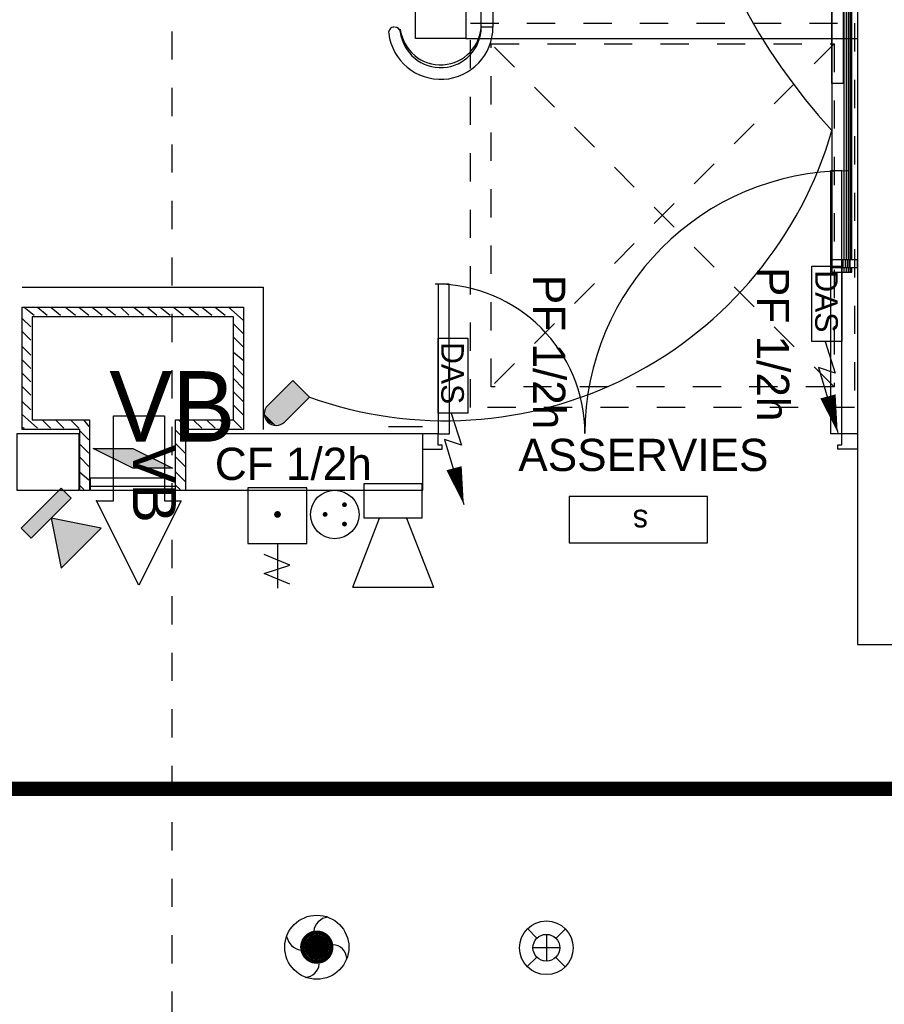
# Model space of a CAD drawing. Header units: millimetres. Extents: x -11.8 to 86.8, y 45.9 to 95.9.
# Tile 101 of 108: x 39.6 to 42.6, y 82.8 to 86.3. Entities that reach past the tile are written whole.
import ezdxf

# ---------------------------------------------------------------- set-up
doc = ezdxf.new("R2010")
doc.units = ezdxf.units.MM
doc.header["$MEASUREMENT"] = 0
for name, pattern in [('PC_DASH_3', [0.055556, 0.027778, -0.027778]), ('PC_DASH_4', [0.125, 0.055556, -0.069444]), ('PC_DASH_5', [0.069444, 0.027778, -0.041667])]:
    doc.linetypes.add(name, pattern=pattern)
for name, color, linetype in [('Cfa', 1, 'Continuous'), ('CFO', 6, 'Continuous'), ('Structure etage', 7, 'Continuous')]:
    doc.layers.add(name, color=color, linetype=linetype)
doc.styles.get("Standard").update_dxf_attribs({"font": 'BKANT.TTF'})

# ---------------------------------------------------------------- blocks, each defined once
blk = doc.blocks.new('QGACHE')
for p, q in [((-0.088, 0.0139), (0.112, 0.4139)), ((0.112, 0.4139), (0.112, 0.0139)), ((0.112, 0.3639), (0.112, 0.1639)), ((-0.088, -0.1861), (-0.088, 0.0139)), ((0.112, 0.0139), (-0.088, -0.3861)), ((-0.088, -0.3861), (-0.088, 0.0139))]:
    blk.add_line(p, q)
blk.add_solid([(-0.0853, 0.0192), (0.112, 0.4098), (-0.088, -0.3784), (0.1106, 0.0111)])
blk = doc.blocks.new('AP0')
for points, const_width in [([(0.175, -0.06, -1), (-0.148, 0.06, -1)], 0.0492), ([(-0.06, 0, 1), (0.087, 0, 1)], 0.147)]:
    blk.add_lwpolyline(points, format="xyb", close=True, dxfattribs=dict(const_width=const_width))
blk.add_circle((0.014, 0), 0.378)
for centre, radius, start, end in [((0.153, 0.184), 0.169, 92.8345, 178.447), ((-0.154, 0.151), 0.188, 186.2032, 263.9565), ((0.189, -0.152), 0.183, 5.8298, 82.3782), ((-0.155, -0.154), 0.206, 281.5712, 350.6383)]:
    blk.add_arc(centre, radius, start, end)
blk = doc.blocks.new('360E')
for p, q in [((-0.109, 0.111), (-0.218, 0.221)), ((0, 0.155), (0, -0.155)), ((0.221, 0.218), (0.111, 0.109)), ((-0.155, 0), (0.155, 0)), ((-0.111, -0.109), (-0.221, -0.218)), ((0.218, -0.221), (0.109, -0.111))]:
    blk.add_line(p, q)
for radius in [0.31, 0.155]:
    blk.add_circle((0, 0), radius)
blk = doc.blocks.new('ESS')
for p, q in [((-0.5297, 0.407), (-0.5297, 0.007)), ((0.6703, 0.407), (-0.5297, 0.407)), ((0.6703, 0.007), (0.6703, 0.407)), ((-0.5297, 0.007), (0.6703, 0.007))]:
    blk.add_line(p, q)
blk.add_text('s', height=0.2).set_placement((-0.0145, 0.1209))
blk = doc.blocks.new('PCEN')
at = {"const_width": 0.025}
for points in [[(-0.101, 0.359, 1), (-0.076, 0.359, 1)], [(0.099, 0.359, 1), (0.124, 0.359, 1)], [(-0.001, 0.159, 1), (0.024, 0.159, 1)]]:
    blk.add_lwpolyline(points, format="xyb", close=True, dxfattribs=at)
blk.add_circle((0.012, 0.259), 0.25)
blk = doc.blocks.new('CE30')
for p, q in [((0.523, 0.915), (-0.007, 0.385)), ((0.877, 0.562), (0.523, 0.915)), ((0.346, 0.031), (0.877, 0.562))]:
    blk.add_line(p, q)
blk.add_arc((0.17, 0.208), 0.25, 135, 315)
for points in [[(0.515, 0.907), (0.869, 0.554), (-0.005, 0.388), (0.341, 0.027)], [(0.523, 0.915), (0.876, 0.561), (0.512, 0.904), (0.868, 0.553)], [(-0.005, 0.388), (0.341, 0.027), (-0.08, 0.209), (0.167, -0.042)], [(-0.08, 0.209), (0.167, -0.042), (-0.08, 0.207), (-0.007, 0.031)]]:
    blk.add_solid(points)
blk = doc.blocks.new('BG')
for p, q in [((-0.0475, -0.3171), (-0.0461, -0.7707)), ((0.0775, -0.5379), (-0.1813, -0.4287)), ((-0.1813, -0.6212), (0.0775, -0.5379)), ((0.0775, -0.7276), (-0.1813, -0.6212))]:
    blk.add_line(p, q)
blk.add_lwpolyline([(-0.3471, 0.2464), (-0.3471, -0.3171), (0.2521, -0.3171), (0.2521, 0.2464)], close=True)
at = {"const_width": 0.0341}
blk.add_lwpolyline([(-0.0632, -0.0235, 1), (-0.0291, -0.0235, 1)], format="xyb", close=True, dxfattribs=at)
blk = doc.blocks.new('niepce7054')
for p, q in [((-0.6475, -0.0231), (-0.6303, -0.0231)), ((-0.6475, -0.0272), (-0.6303, -0.0272)), ((-0.6475, -0.0332), (-0.6303, -0.0332)), ((-0.6303, -0.0263), (-0.604, -0.0263)), ((-0.6303, -0.0303), (-0.604, -0.0303)), ((-0.604, -0.0231), (0.604, -0.0231)), ((-0.604, -0.0272), (0.604, -0.0272)), ((-0.604, -0.0332), (0.604, -0.0332)), ((0.604, -0.0263), (0.6303, -0.0263)), ((0.604, -0.0303), (0.6303, -0.0303)), ((0.6303, -0.0231), (0.6475, -0.0231)), ((0.6303, -0.0272), (0.6475, -0.0272)), ((0.6303, -0.0332), (0.6475, -0.0332)), ((-0.6475, -0.04), (-0.6303, -0.04)), ((-0.6475, -0.0481), (-0.6303, -0.0481)), ((-0.6303, -0.0364), (-0.604, -0.0364)), ((-0.6303, -0.0431), (-0.604, -0.0431)), ((-0.6303, -0.0512), (-0.604, -0.0512)), ((-0.604, -0.04), (0.604, -0.04)), ((-0.604, -0.0481), (0.604, -0.0481)), ((0.604, -0.0364), (0.6303, -0.0364)), ((0.604, -0.0431), (0.6303, -0.0431)), ((0.604, -0.0512), (0.6303, -0.0512)), ((0.6303, -0.04), (0.6475, -0.04)), ((0.6303, -0.0481), (0.6475, -0.0481))]:
    blk.add_line(p, q)
for points in [[(-0.6303, 0), (-0.604, 0), (-0.604, -0.09), (-0.6303, -0.09)], [(0.6303, 0), (0.604, 0), (0.604, -0.09), (0.6303, -0.09)]]:
    blk.add_lwpolyline(points, close=True)
for points in [[(-0.6303, -0.02), (-0.6475, -0.02), (-0.6475, -0.09), (0.6475, -0.09), (0.6475, -0.02), (0.6303, -0.02)], [(0.604, -0.02), (-0.604, -0.02)]]:
    blk.add_lwpolyline(points)
blk = doc.blocks.new('SIP')
for p, q in [((0.0026, 0.0698), (0.3026, 0.1865)), ((0.3026, -0.1635), (0.3026, 0.1865)), ((-0.1474, 0.1365), (0.0026, 0.1365)), ((-0.1474, -0.1135), (-0.1474, 0.1365)), ((0.0026, 0.1365), (0.0026, -0.1135)), ((0.3026, -0.1635), (0.0026, -0.0469)), ((0.0026, -0.1135), (-0.1474, -0.1135))]:
    blk.add_line(p, q)
blk = doc.blocks.new('INFRA')
for p, q in [((0.2603, 0.4981), (-0.2397, 0.4981)), ((-0.2397, 0.4981), (-0.2397, 0.3731)), ((0.2603, 0.3731), (0.2603, 0.4981)), ((0.0103, 0.3731), (-0.2397, -0.0019)), ((-0.2397, 0.3731), (0.0103, 0.3731)), ((0.2603, -0.0019), (0.0103, 0.3731)), ((0.0103, 0.3731), (0.2603, 0.3731)), ((-0.2397, -0.0019), (0.2603, -0.0019))]:
    blk.add_line(p, q)
for points in [[(-0.2397, 0.4981), (0.2603, 0.4981), (-0.2397, 0.3731), (0.2603, 0.3731)], [(0.0103, 0.3731), (0.2603, -0.0019), (-0.2397, -0.0019), (0.0103, 0.3731)], [(0.0103, 0.3731), (0.2603, -0.0019), (-0.2397, -0.0019), (0.0103, 0.3731)], [(-0.2397, -0.0019), (0.0103, 0.3731), (0.0103, 0.3731), (0.0103, 0.1231)], [(0.0103, 0.3731), (0.2603, -0.0019), (-0.2397, -0.0019), (0.0103, 0.3731)], [(0.0103, 0.3731), (0.2603, -0.0019), (0.0103, -0.0019), (-0.2397, -0.0019)], [(0.0103, -0.0019), (-0.2397, -0.0019), (-0.2397, -0.0019), (0.0103, 0.3731)], [(-0.2397, -0.0019), (0.0103, 0.3731), (0.0103, 0.3731), (-0.2397, -0.0019)], [(0.0103, 0.3731), (-0.2397, -0.0019), (0.0103, -0.0019), (0.0103, 0.3731)], [(0.0103, 0.3731), (-0.2397, -0.0019), (-0.1147, -0.0019), (0.0103, -0.0019)], [(0.0103, 0.3731), (-0.1147, -0.0019), (0.0103, -0.0019), (-0.1147, -0.0019)]]:
    blk.add_solid(points)
blk = doc.blocks.new('DAS')
for p, q in [((0.665, 0.117), (0.9469, 0.2064)), ((0.8969, 0.0579), (1.4727, 0.2282)), ((0.9469, 0.2064), (0.8969, 0.0579))]:
    blk.add_line(p, q)
blk.add_lwpolyline([(0, 0.2649), (0.665, 0.2649), (0.665, 0), (0, 0)], close=True)
blk.add_lwpolyline([(1.1517, 0.1419, 0.14, 0, 0), (1.4727, 0.2282, 0, 0, 0)], format="xyseb")
blk.add_text('DAS', height=0.2).set_placement((0.0354, 0.0286))
blk = doc.blocks.new('PD_15745')
at = {"layer": 'Structure etage', "color": 0}
blk.add_lwpolyline([(39.914, -12.1335), (39.9736, -12.1335), (39.8236, -12.4326), (39.6736, -12.1335), (39.7331, -12.1335), (39.7331, -11.8326), (39.914, -11.8326), (39.914, -12.1335)], dxfattribs=at)
blk.add_point((39.6736, -12.1335), dxfattribs=at)
blk = doc.blocks.new('PD_15744')
at = {"layer": 'Structure etage'}
blk.add_blockref('PD_15745', (0, 0), dxfattribs=at)
at = {"layer": 'Structure etage', "color": 0, "insert": (39.9548, -11.9342), "char_height": 0.152135, "width": 0.282222, "attachment_point": 1, "rotation": 270}
blk.add_mtext('{\\fArial|b0|i0|c0|p34;\\W0.98;VB}', dxfattribs=at)
blk = doc.blocks.new('PD_15868')
at = {"layer": 'Structure etage', "color": 0}
for points in [[(42.2728, -11.8957), (42.3128, -11.8957), (42.3124, -10.9657), (42.2724, -10.9657), (42.2728, -11.8957)], [(40.8828, -11.8963), (40.9228, -11.8963), (40.9226, -11.3663), (40.8826, -11.3664), (40.8828, -11.8963)], [(40.8278, -11.8964), (40.8278, -11.9514), (40.8978, -11.9514), (40.8978, -11.9364), (40.8828, -11.9364), (40.8828, -11.8964), (40.8278, -11.8964)], [(42.3678, -11.8957), (42.3678, -11.9507), (42.2978, -11.9507), (42.2978, -11.9357), (42.3128, -11.9357), (42.3128, -11.8957), (42.3678, -11.8957)]]:
    blk.add_lwpolyline(points, dxfattribs=at)
for centre, radius, start, end in [((42.3328, -11.8957), 0.93, 90.0278, 180.0278), ((40.8728, -11.8964), 0.53, 0.0292, 90.0278)]:
    blk.add_arc(centre, radius, start, end, dxfattribs=at)
blk = doc.blocks.new('PD_16342')
at = {"layer": 'Structure etage', "color": 0}
blk.add_lwpolyline([(42.3175, -5.9064), (42.3175, -10.6564), (42.2775, -10.6564), (42.2775, -5.9064), (42.3175, -5.9064)], dxfattribs=at)
blk = doc.blocks.new('PD_16417')
at = {"layer": 'Structure etage', "color": 0}
blk.add_line((39.6525, -12.0826), (39.9521, -12.0826), dxfattribs=at)
blk = doc.blocks.new('PD_16418')
at = {"layer": 'Structure etage', "color": 0}
for p, q in [((39.4173, -11.4479), (39.4523, -11.477)), ((39.4643, -11.4479), (39.4994, -11.477)), ((39.5114, -11.4479), (39.5464, -11.477)), ((39.5643, -11.4479), (39.5993, -11.477)), ((39.6113, -11.4479), (39.6463, -11.477)), ((39.6584, -11.4479), (39.6934, -11.477)), ((39.7054, -11.4479), (39.7404, -11.477)), ((39.7583, -11.4479), (39.7875, -11.477)), ((39.8054, -11.4479), (39.8404, -11.477)), ((39.8524, -11.4479), (39.8874, -11.477)), ((39.8994, -11.4479), (39.9344, -11.477)), ((39.9465, -11.4479), (39.9815, -11.477)), ((39.9994, -11.4479), (40.0344, -11.477)), ((40.0464, -11.4479), (40.0814, -11.477)), ((40.0935, -11.4479), (40.1285, -11.477)), ((40.1405, -11.4479), (40.1931, -11.4947)), ((39.4103, -11.4879), (39.4406, -11.5182)), ((39.4103, -11.535), (39.4406, -11.5652)), ((40.1586, -11.5072), (40.1931, -11.5417)), ((40.1586, -11.5542), (40.1931, -11.5887)), ((39.4103, -11.5879), (39.4406, -11.6181)), ((40.1586, -11.607), (40.1931, -11.6358)), ((39.4103, -11.6349), (39.4406, -11.6652)), ((40.1586, -11.6542), (40.1931, -11.6887)), ((39.4103, -11.6819), (39.4406, -11.7122)), ((40.1586, -11.7012), (40.1931, -11.7357)), ((39.4103, -11.729), (39.4406, -11.7593)), ((40.1586, -11.7483), (40.1931, -11.7828)), ((39.4103, -11.7819), (39.4406, -11.8122)), ((40.1586, -11.7953), (40.1931, -11.8298)), ((39.4103, -11.8284), (39.4641, -11.8769)), ((39.4812, -11.8469), (39.5111, -11.8769)), ((39.5282, -11.8469), (39.5581, -11.8769)), ((39.5812, -11.8469), (39.6111, -11.8769)), ((39.6271, -11.8469), (39.6463, -11.871)), ((39.9633, -11.8469), (39.9932, -11.8769)), ((40.0163, -11.8469), (40.0462, -11.8769)), ((40.0633, -11.8469), (40.0932, -11.8769)), ((40.1103, -11.8469), (40.1402, -11.8769)), ((40.1574, -11.8469), (40.1873, -11.8769)), ((39.4103, -11.8735), (39.417, -11.8769)), ((39.6142, -11.8859), (39.6463, -11.918)), ((39.9535, -11.8841), (39.9874, -11.918)), ((39.6142, -11.9329), (39.6463, -11.965)), ((39.9535, -11.9312), (39.9874, -11.965)), ((39.6142, -11.9799), (39.6463, -12.0121)), ((39.9535, -11.9782), (39.9874, -12.0121)), ((39.6142, -12.0323), (39.6463, -12.0591)), ((39.9535, -12.0311), (39.9874, -12.065)), ((39.6142, -12.0799), (39.6287, -12.0944)), ((39.9535, -12.0782), (39.9697, -12.0944))]:
    blk.add_line(p, q, dxfattribs=at)
blk = doc.blocks.new('PD_16414')
at = {"layer": 'Structure etage', "color": 0}
for p, q in [((39.4103, -11.3779), (40.2636, -11.3779)), ((40.2636, -11.3779), (40.2636, -11.8819))]:
    blk.add_line(p, q, dxfattribs=at)
for points in [[(39.6492, -11.8469), (39.6492, -12.0974), (39.6142, -12.0974), (39.6142, -11.8819), (39.4103, -11.8819), (39.4103, -11.4479), (40.1936, -11.4479), (40.1936, -11.8819), (39.9885, -11.8819), (39.9885, -12.0974), (39.9535, -12.0974), (39.9535, -11.8469), (40.1586, -11.8469), (40.1586, -11.4829), (39.4453, -11.4829), (39.4453, -11.8469), (39.6492, -11.8469)], [(39.9525, -12.0974), (39.6525, -12.0974), (39.6525, -12.0524), (39.9525, -12.0524), (39.9525, -12.0974)]]:
    blk.add_lwpolyline(points, dxfattribs=at)
for name in ['PD_16418', 'PD_16417']:
    blk.add_blockref(name, (0, 0))
blk = doc.blocks.new('PD_16475')
at = {"layer": 'Structure etage', "color": 0, "linetype": 'PC_DASH_4'}
for p, q in [((42.2848, -10.516), (41.0705, -11.7303)), ((42.2848, -11.7303), (41.0705, -10.516))]:
    blk.add_line(p, q, dxfattribs=at)
for points in [[(42.3576, -10.4431), (42.3576, -11.8031), (40.9976, -11.8031), (40.9976, -10.4431), (42.3576, -10.4431)], [(42.2848, -10.516), (42.2848, -11.7303), (41.0705, -11.7303), (41.0705, -10.516), (42.2848, -10.516)]]:
    blk.add_lwpolyline(points, dxfattribs=at)
blk = doc.blocks.new('PD_16543')
at = {"layer": 'Structure etage', "color": 0}
blk.add_lwpolyline([(41.0769, -7.2515), (41.0769, -10.4564), (41.0357, -10.4564), (41.0357, -7.2515), (41.0769, -7.2515)], dxfattribs=at)
for radius, start in [(0.1852, 186.9515), (0.1438, 187.0153)]:
    blk.add_arc((40.8919, -10.4564), radius, start, 0, dxfattribs=at)

msp = doc.modelspace()

# ---------------------------------------------------------------- linework, layer by layer
at = {"layer": 'CFO', "color": 5, "linetype": 'PC_DASH_3', "const_width": 0.05}
msp.add_lwpolyline([(44.0573, 83.5449), (35.8186, 83.5449)], dxfattribs=at)
at = {"layer": 'CFO'}
for centre, radius, start, end in [((44.0065, 87.3064), 2.1089, 160.8737, 222.6984), ((41.0876, 86.2739), 1.4256, 250.2625, 343.8039)]:
    msp.add_arc(centre, radius, start, end, dxfattribs=at)
at = {"layer": 'Structure etage', "color": 0, "linetype": 'PC_DASH_5'}
msp.add_line((40.119, 91.8269), (40.119, 72.6759), dxfattribs=at)
at = {"layer": 'Structure etage', "color": 0}
for p, q in [((41.1601, 86.2024), (42.5466, 86.2024)), ((41.0068, 84.8268), (40.8865, 84.8268))]:
    msp.add_line(p, q, dxfattribs=at)
for points in [[(42.5466, 90.7924), (42.5466, 84.8163), (42.5468, 84.8163), (42.5468, 84.6163), (42.5468, 84.6157), (42.5466, 84.6157), (42.5466, 84.0557), (42.851, 84.0557), (42.851, 84.264), (42.7458, 84.264), (42.7458, 86.0057), (44.4601, 86.0057), (44.4601, 84.2661), (44.4579, 84.2661), (43.8716, 84.2661), (43.8724, 84.0642), (44.4601, 84.0642), (44.4639, 83.6096), (44.5931, 83.5867), (44.6631, 83.5867), (44.6601, 86.2057), (42.7476, 86.2057), (42.7476, 90.9941)], [(41.1585, 89.3923), (41.1601, 86.2024), (40.9818, 86.2023), (40.9801, 89.3922), (41.1585, 89.3923)], [(39.5709, 84.8023), (39.5709, 84.6023), (39.5723, 84.6023), (39.7909, 84.6023), (39.7909, 84.6029), (39.7909, 84.8023), (39.5709, 84.8023)], [(40.1675, 84.8024), (40.1675, 84.6024), (40.1729, 84.6024), (41.0075, 84.6024), (41.0075, 84.603), (41.0075, 84.8024), (40.1675, 84.8024)]]:
    msp.add_lwpolyline(points, dxfattribs=at)
for centre, radius, start, end in [((41.071, 86.2524), 0.1438, 187.0153, 0), ((40.9069, 86.2224), 0.02, 90, 186.9515), ((40.9085, 86.2224), 0.02, 7.0153, 90)]:
    msp.add_arc(centre, radius, start, end, dxfattribs=at)

# ---------------------------------------------------------------- block references
at = {"layer": 'Cfa'}
for name, p, xscale, yscale, zscale, rotation in [('DAS', (42.3857, 85.3953), 0.3999999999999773, 0.4000000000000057, 0.4, 270), ('DAS', (41.0618, 85.141), 0.3999999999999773, 0.4000000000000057, 0.4, 270), ('QGACHE', (39.9764, 84.7197), 0.3500000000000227, 0.3499999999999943, 0.35, 270), ('SIP', (40.8934, 84.5058), 0.816485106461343, 0.8164851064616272, 0.8164851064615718, 270), ('INFRA', (39.795, 84.3953), 0.3999999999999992, 0.4000000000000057, 0.4, 44.99999999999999)]:
    msp.add_blockref(name, p, dxfattribs=dict(at, xscale=xscale, yscale=yscale, zscale=zscale, rotation=rotation))
at = {"layer": 'Cfa', "xscale": 0.3499221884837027, "yscale": 0.3499221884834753, "zscale": 0.3499221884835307}
msp.add_blockref('BG', (40.5096, 84.5249), dxfattribs=at)
at = {"layer": 'CFO', "rotation": 270}
msp.add_blockref('niepce7054', (42.5466, 86.0218), dxfattribs=at)
at = {"layer": 'CFO', "xscale": 0.1666296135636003, "yscale": 0.1666296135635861, "zscale": 0.166629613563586}
msp.add_blockref('CE30', (40.4601, 84.8385), dxfattribs=at)
at = {"layer": 'CFO', "lineweight": -3, "xscale": 0.342999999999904, "yscale": 0.342999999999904, "zscale": 0.3430000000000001, "rotation": 270}
msp.add_blockref('PCEN', (40.6074, 84.5207), dxfattribs=at)
at = {"layer": 'CFO'}
for name, p, xscale, yscale, zscale, rotation in [('ESS', (41.8001, 84.5826), 0.4082425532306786, 0.4082425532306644, 0.4082425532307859, 180), ('360E', (41.4453, 82.9823), 0.3061819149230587, 0.3061819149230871, 0.3061819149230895, 270)]:
    msp.add_blockref(name, p, dxfattribs=dict(at, xscale=xscale, yscale=yscale, zscale=zscale, rotation=rotation))
at = {"layer": 'CFO', "linetype": 'Continuous', "xscale": 0.3000000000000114, "yscale": 0.2999999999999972, "zscale": 0.3, "rotation": 270}
msp.add_blockref('AP0', (40.6326, 82.9885), dxfattribs=at)
at = {"layer": 'Structure etage'}
for name in ['PD_16342', 'PD_16543', 'PD_16475', 'PD_15868', 'PD_16414', 'PD_15744']:
    msp.add_blockref(name, (0.1791, 96.6988), dxfattribs=at)

# ---------------------------------------------------------------- texts
at = {"layer": 'Cfa', "insert": (39.898, 84.7741), "char_height": 0.25, "attachment_point": 7}
msp.add_mtext('VB', dxfattribs=at)
at = {"layer": 'Structure etage', "color": 0, "char_height": 0.114102, "width": 0.564444, "attachment_point": 1, "rotation": 270}
for insert in [(41.5124, 85.365), (42.3049, 85.393)]:
    msp.add_mtext('{\\fArial|b0|i0|c0|p34;\\W0.98;PF 1/2h}', dxfattribs=dict(at, insert=insert))
at = {"layer": 'Structure etage', "color": 0, "char_height": 0.114102, "attachment_point": 1}
for s, insert, width in [('{\\fArial|b0|i0|c0|p34;\\W0.98;CF 1/2h}', (40.2716, 84.7529), 0.564444), ('{\\fArial|b0|i0|c0|p34;\\W0.98;ASSERVIES}', (41.3461, 84.7845), 0.899583)]:
    msp.add_mtext(s, dxfattribs=dict(at, insert=insert, width=width))

doc.saveas('drawing.dxf')
